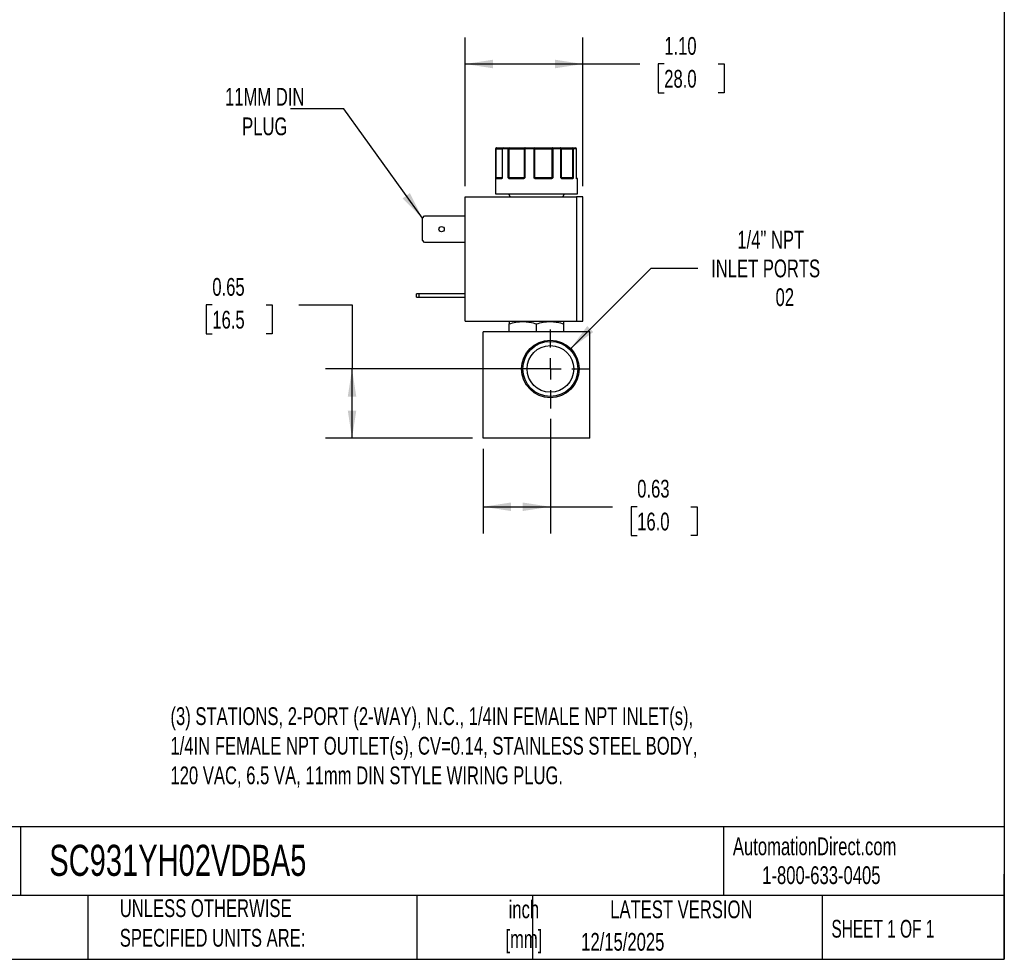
# Model space of a CAD drawing. Header units: inches. Extents: x 0.5 to 21.5, y 0.5 to 16.5.
# Tile 12 of 17: x 12.3 to 21.5, y 0.5 to 9.3. Entities that reach past the tile are written whole.
import ezdxf

# ---------------------------------------------------------------- set-up
doc = ezdxf.new("R2010")
doc.units = ezdxf.units.IN
doc.header["$LTSCALE"] = 2
doc.header["$MEASUREMENT"] = 0
doc.linetypes.add('SLD-Center', pattern=[0.75, 0.6, -0.05, 0.05, -0.05])
doc.linetypes.add('SLD-Solid', pattern=[0])
doc.layers.add('CENTER', color=40, linetype='SLD-Center')
doc.layers.add('DIMENSIONS', color=140, linetype='SLD-Solid', lineweight=25)
doc.layers.add('TEXT', color=140, linetype='SLD-Solid', lineweight=25)
doc.styles.add('SLDTEXTSTYLE0', font='TXT', dxfattribs={"width": 0.7})
doc.styles.add('SLDTEXTSTYLE1', font='TXT', dxfattribs={"width": 0.65})
doc.dimstyles.new('SLDDIMSTYLE0', dxfattribs={"dimtxt": 0.169922, "dimasz": 0.26, "dimexe": 0, "dimexo": 0.0625, "dimgap": 0.04248, "dimtad": 0, "dimtih": 1, "dimtoh": 1, "dimrnd": 1e-09, "dimdsep": 46, "dimtxsty": 'SLDTEXTSTYLE0', "dimsah": 1, "dimcen": 0.09, "dimadec": 0, "dimazin": 2, "dimtfac": 1, "dimtofl": 0, "dimtmove": 0, "dimatfit": 3, "dimfxl": 0, "dimfrac": 2, "dimtolj": 1, "dimtzin": 12, "dimarcsym": 0})
doc.dimstyles.new('SLDDIMSTYLE4', dxfattribs={"dimtxt": 0.169922, "dimasz": 0.26, "dimexe": 0, "dimexo": 0.0625, "dimgap": 0.04248, "dimtad": 0, "dimtih": 1, "dimtoh": 1, "dimrnd": 1e-09, "dimzin": 12, "dimdsep": 46, "dimtxsty": 'SLDTEXTSTYLE0', "dimsah": 1, "dimcen": 0, "dimadec": 0, "dimazin": 3, "dimtfac": 1, "dimtofl": 0, "dimtmove": 0, "dimatfit": 3, "dimfxl": 0, "dimfrac": 2, "dimtolj": 1, "dimtzin": 12, "dimarcsym": 0})
doc.dimstyles.new('SLDDIMSTYLE5', dxfattribs={"dimtxt": 0.169922, "dimasz": 0.26, "dimexe": 0, "dimexo": 0.0625, "dimgap": 0.04248, "dimtad": 0, "dimtih": 1, "dimtoh": 1, "dimrnd": 1e-09, "dimzin": 4, "dimdsep": 46, "dimtxsty": 'SLDTEXTSTYLE0', "dimsah": 1, "dimcen": 0.09, "dimadec": 0, "dimazin": 1, "dimtfac": 1, "dimtofl": 0, "dimtmove": 0, "dimatfit": 3, "dimfxl": 0, "dimfrac": 2, "dimtolj": 1, "dimtzin": 12, "dimarcsym": 0})
doc.dimstyles.new('SLDDIMSTYLE6', dxfattribs={"dimtxt": 0.18, "dimasz": 0.26, "dimexe": 0, "dimexo": 0.0625, "dimgap": 0, "dimtad": 0, "dimtih": 1, "dimtoh": 1, "dimdec": 0, "dimrnd": 1e-09, "dimzin": 0, "dimdsep": 46, "dimtxsty": 'Standard', "dimsah": 1, "dimcen": 0.09, "dimadec": 0, "dimazin": 0, "dimtfac": 0.26, "dimtdec": 0, "dimtofl": 0, "dimtmove": 0, "dimatfit": 3, "dimfxl": 0, "dimfrac": 2, "dimtolj": 1, "dimtzin": 0, "dimarcsym": 0})

# ---------------------------------------------------------------- blocks, each defined once
blk = doc.blocks.new('_D_8')
at = {"layer": 'DIMENSIONS'}
for p, q in [((17.2391, 5.5712), (17.2391, 4.4974)), ((16.6091, 5.2901), (16.6091, 4.4974)), ((16.6091, 4.7474), (17.2391, 4.7474)), ((17.2391, 4.7474), (17.8238, 4.7474)), ((18.0541, 4.7474), (17.9971, 4.7474)), ((17.9971, 4.7474), (17.9971, 4.4774)), ((18.5591, 4.7474), (18.6161, 4.7474)), ((18.6161, 4.7474), (18.6161, 4.4774)), ((17.9971, 4.4774), (18.0541, 4.4774)), ((18.6161, 4.4774), (18.5591, 4.4774))]:
    blk.add_line(p, q, dxfattribs=at)
for points in [[(16.6091, 4.7474), (16.8691, 4.7074), (16.8691, 4.7874)], [(17.2391, 4.7474), (16.9791, 4.7874), (16.9791, 4.7074)]]:
    blk.add_solid(points, dxfattribs=at)
at = {"layer": 'DIMENSIONS', "char_height": 0.16667, "attachment_point": 1, "style": 'SLDTEXTSTYLE0'}
for s, insert in [('0.63', (18.0541, 5.0003)), ('16.0', (18.0541, 4.6922))]:
    blk.add_mtext(s, dxfattribs=dict(at, insert=insert))
blk = doc.blocks.new('_D_9')
at = {"layer": 'DIMENSIONS'}
for p, q in [((14.0661, 6.6416), (14.009, 6.6416)), ((14.009, 6.6416), (14.009, 6.3715)), ((14.571, 6.6416), (14.6281, 6.6416)), ((14.6281, 6.6416), (14.6281, 6.3715)), ((14.8775, 6.6416), (15.3775, 6.6416)), ((15.3775, 6.6416), (15.3775, 6.0411)), ((14.009, 6.3715), (14.0661, 6.3715)), ((14.6281, 6.3715), (14.571, 6.3715)), ((17.1391, 6.0411), (15.1275, 6.0411)), ((15.3775, 5.3901), (15.3775, 6.0411)), ((16.5091, 5.3901), (15.1275, 5.3901))]:
    blk.add_line(p, q, dxfattribs=at)
for points in [[(15.3775, 6.0411), (15.3375, 5.7811), (15.4175, 5.7811)], [(15.3775, 5.3901), (15.4175, 5.6501), (15.3375, 5.6501)]]:
    blk.add_solid(points, dxfattribs=at)
at = {"layer": 'DIMENSIONS', "char_height": 0.16667, "attachment_point": 1, "style": 'SLDTEXTSTYLE0'}
for s, insert in [('0.65', (14.0661, 6.8945)), ('16.5', (14.0661, 6.5864))]:
    blk.add_mtext(s, dxfattribs=dict(at, insert=insert))
blk = doc.blocks.new('_D_10')
at = {"layer": 'DIMENSIONS'}
for p, q in [((17.4299, 6.2319), (18.1858, 6.9879)), ((18.1858, 6.9879), (18.6233, 6.9879))]:
    blk.add_line(p, q, dxfattribs=at)
blk.add_solid([(17.4299, 6.2319), (17.642, 6.3875), (17.5855, 6.4441)], dxfattribs=at)
at = {"layer": 'DIMENSIONS', "attachment_point": 1, "style": 'SLDTEXTSTYLE0'}
for s, insert, char_height in [('1/4" NPT', (18.9939, 7.3377), 0.16667), ('INLET PORTS', (18.7483, 7.0677), 0.166667), ('02', (19.353, 6.7976), 0.16667)]:
    blk.add_mtext(s, dxfattribs=dict(at, insert=insert, char_height=char_height))
blk = doc.blocks.new('_D_11')
at = {"layer": 'DIMENSIONS'}
for p, q in [((16.4398, 7.7555), (16.4398, 9.1531)), ((17.5438, 7.7555), (17.5438, 9.1531)), ((16.4398, 8.9031), (17.5438, 8.9031)), ((17.5438, 8.9031), (18.0777, 8.9031)), ((18.308, 8.9031), (18.2509, 8.9031)), ((18.2509, 8.9031), (18.2509, 8.633)), ((18.8129, 8.9031), (18.87, 8.9031)), ((18.87, 8.9031), (18.87, 8.633)), ((18.2509, 8.633), (18.308, 8.633)), ((18.87, 8.633), (18.8129, 8.633))]:
    blk.add_line(p, q, dxfattribs=at)
for points in [[(16.4398, 8.9031), (16.6998, 8.8631), (16.6998, 8.9431)], [(17.5438, 8.9031), (17.2838, 8.9431), (17.2838, 8.8631)]]:
    blk.add_solid(points, dxfattribs=at)
at = {"layer": 'DIMENSIONS', "char_height": 0.16667, "attachment_point": 1, "style": 'SLDTEXTSTYLE0'}
for s, insert in [('1.10', (18.308, 9.1559)), ('28.0', (18.308, 8.8478))]:
    blk.add_mtext(s, dxfattribs=dict(at, insert=insert))
blk = doc.blocks.new('SW_CENTERMARKSYMBOL_3')
at = {"layer": 'CENTER', "color": 0}
for p, q in [((0, 0.2), (0, 0.3699)), ((0, 0), (0, 0.1)), ((-0.2, 0), (-0.3699, 0)), ((0, 0), (-0.1, 0)), ((0, 0), (0, -0.1)), ((0, 0), (0.1, 0)), ((0.2, 0), (0.3699, 0)), ((0, -0.2), (0, -0.3699))]:
    blk.add_line(p, q, dxfattribs=at)

msp = doc.modelspace()

# ---------------------------------------------------------------- linework, layer by layer
for p, q in [((16.7241, 8.1055), (16.7241, 7.6855)), ((16.7266, 8.1055), (16.7241, 8.1055)), ((16.7266, 7.8355), (16.7266, 8.1055)), ((16.7312, 8.1055), (16.7266, 8.1055)), ((16.7312, 7.8355), (16.7312, 8.1055)), ((16.7312, 8.1055), (16.7861, 8.1055)), ((16.7861, 8.1055), (16.7861, 7.8355)), ((16.7878, 8.1055), (16.7861, 8.1055)), ((16.7878, 8.1055), (16.7878, 7.8355)), ((16.8444, 8.1055), (16.7878, 8.1055)), ((16.8444, 7.8355), (16.8444, 8.1055)), ((16.8526, 8.1055), (16.8444, 8.1055)), ((16.8526, 8.1055), (16.9929, 8.1055)), ((16.8526, 7.8355), (16.8526, 8.1055)), ((16.9993, 8.1055), (16.9929, 8.1055)), ((16.9929, 8.1055), (16.9929, 7.8355)), ((16.9993, 8.1055), (16.9993, 7.8355)), ((17.086, 8.1055), (16.9993, 8.1055)), ((17.086, 7.8355), (17.086, 8.1055)), ((17.094, 8.1055), (17.086, 8.1055)), ((17.094, 7.8355), (17.094, 8.1055)), ((17.094, 8.1055), (17.2535, 8.1055)), ((17.2535, 8.1055), (17.2535, 7.8355)), ((17.2622, 8.1055), (17.2535, 8.1055)), ((17.2622, 8.1055), (17.2622, 7.8355)), ((17.3384, 8.1055), (17.2622, 8.1055)), ((17.3384, 7.8355), (17.3384, 8.1055)), ((17.3424, 8.1055), (17.3384, 8.1055)), ((17.3424, 7.8355), (17.3424, 8.1055)), ((17.3424, 8.1055), (17.4466, 8.1055)), ((17.4466, 8.1055), (17.4466, 7.8355)), ((17.4534, 8.1055), (17.4466, 8.1055)), ((17.4534, 8.1055), (17.4534, 7.8355)), ((17.4835, 8.1055), (17.4534, 8.1055)), ((17.4835, 7.8355), (17.4835, 8.1055)), ((17.4838, 8.1055), (17.4835, 8.1055)), ((17.4838, 7.8355), (17.4838, 8.1055)), ((17.4838, 7.8355), (17.4838, 8.1055)), ((17.4838, 8.1055), (17.4838, 8.1055)), ((16.7266, 7.8355), (16.7312, 7.8355)), ((16.7793, 7.8255), (16.7288, 7.8255)), ((16.7861, 7.8355), (16.7312, 7.8355)), ((16.7843, 7.8309), (16.7836, 7.8305)), ((16.7861, 7.8355), (16.7878, 7.8355)), ((16.8444, 7.8355), (16.8526, 7.8355)), ((16.9929, 7.8355), (16.8526, 7.8355)), ((16.9841, 7.8255), (16.8561, 7.8255)), ((16.9929, 7.8355), (16.9993, 7.8355)), ((17.086, 7.8355), (17.094, 7.8355)), ((17.2535, 7.8355), (17.094, 7.8355)), ((17.2474, 7.8255), (17.1019, 7.8255)), ((17.2535, 7.8355), (17.2622, 7.8355)), ((17.3384, 7.8355), (17.3424, 7.8355)), ((17.4466, 7.8355), (17.3424, 7.8355)), ((17.446, 7.8255), (17.351, 7.8255)), ((17.4466, 7.8355), (17.4534, 7.8355)), ((17.4835, 7.8355), (17.4838, 7.8355)), ((17.4941, 7.8255), (17.4869, 7.8255)), ((17.4941, 7.6855), (17.4941, 7.8255)), ((16.7241, 7.6855), (17.4941, 7.6855)), ((16.8456, 7.6855), (16.8629, 7.6555)), ((17.3553, 7.6555), (17.3726, 7.6855)), ((16.4398, 6.4885), (16.4398, 7.6555)), ((16.4398, 7.6555), (17.4838, 7.6555)), ((17.4838, 7.6555), (17.4838, 6.4885)), ((17.5438, 7.6555), (17.4838, 7.6555)), ((17.5438, 6.4885), (17.5438, 7.6555)), ((16.0378, 7.4553), (16.059, 7.4765)), ((16.0378, 7.2497), (16.0378, 7.4553)), ((16.059, 7.4765), (16.4398, 7.4765)), ((16.059, 7.2285), (16.0378, 7.2497)), ((16.4398, 7.2285), (16.059, 7.2285)), ((15.9818, 6.7135), (15.9818, 6.7445)), ((16.003, 6.7445), (15.9818, 6.7445)), ((15.9818, 6.7135), (16.003, 6.7135)), ((16.003, 6.7445), (16.003, 6.7135)), ((16.4398, 6.7445), (16.003, 6.7445)), ((16.003, 6.7135), (16.4398, 6.7135)), ((16.4398, 6.4885), (17.4838, 6.4885)), ((16.8571, 6.4885), (16.8532, 6.4862)), ((17.365, 6.4862), (17.3611, 6.4885)), ((17.4838, 6.4885), (17.5438, 6.4885)), ((16.6091, 5.3901), (16.6091, 6.3901)), ((17.6091, 6.3901), (16.6091, 6.3901)), ((16.8532, 6.3901), (16.8532, 6.4634)), ((17.1091, 6.3901), (17.1091, 6.4634)), ((17.365, 6.3901), (17.365, 6.4634)), ((17.6091, 5.3901), (17.6091, 6.3901)), ((17.6091, 5.3901), (16.6091, 5.3901))]:
    msp.add_line(p, q)
at = {"flags": 128}
for points in [[(16.7312, 8.1055), (16.7313, 8.1075), (16.7316, 8.1093), (16.7321, 8.1111), (16.7328, 8.1126), (16.7336, 8.1138), (16.7345, 8.1148), (16.7355, 8.1153), (16.7365, 8.1155)], [(17.0021, 8.1155), (17.0016, 8.1153), (17.001, 8.1148), (17.0005, 8.1138), (17.0001, 8.1126), (16.9998, 8.1111), (16.9995, 8.1093), (16.9993, 8.1075), (16.9993, 8.1055)], [(17.2582, 8.1155), (17.2573, 8.1153), (17.2564, 8.1148), (17.2556, 8.1138), (17.2549, 8.1126), (17.2543, 8.1111), (17.2539, 8.1093), (17.2536, 8.1075), (17.2535, 8.1055)], [(17.2582, 8.1155), (17.259, 8.1153), (17.2597, 8.1148), (17.2604, 8.1138), (17.261, 8.1126), (17.2615, 8.1111), (17.2619, 8.1093), (17.2621, 8.1075), (17.2622, 8.1055)], [(17.3384, 8.1055), (17.3383, 8.1075), (17.338, 8.1093), (17.3374, 8.1111), (17.3367, 8.1126), (17.3358, 8.1138), (17.3347, 8.1148), (17.3336, 8.1153), (17.3325, 8.1155)], [(16.8561, 7.8255), (16.8562, 7.8265), (16.8564, 7.8274), (16.8567, 7.8283), (16.8571, 7.8291), (16.8576, 7.8297), (16.8582, 7.8301), (16.8588, 7.8304), (16.8594, 7.8305)], [(16.9841, 7.8255), (16.9842, 7.8265), (16.9843, 7.8274), (16.9844, 7.8283), (16.9846, 7.8291), (16.9849, 7.8297), (16.9851, 7.8301), (16.9854, 7.8304), (16.9858, 7.8305)], [(17.2474, 7.8255), (17.2474, 7.8265), (17.2473, 7.8274), (17.2471, 7.8283), (17.2469, 7.8291), (17.2466, 7.8297), (17.2463, 7.8301), (17.246, 7.8304), (17.2457, 7.8305)], [(17.351, 7.8255), (17.3509, 7.8265), (17.3507, 7.8274), (17.3505, 7.8283), (17.3501, 7.8291), (17.3496, 7.8297), (17.349, 7.8301), (17.3485, 7.8304), (17.3478, 7.8305)], [(17.4849, 7.8298), (17.4848, 7.8301), (17.4847, 7.8304)]]:
    msp.add_lwpolyline(points, dxfattribs=at)
for centre, radius in [((16.2178, 7.3525), 0.025), ((17.2391, 6.0411), 0.2699), ((17.2391, 6.0411), 0.2582), ((17.2391, 6.0411), 0.219)]:
    msp.add_circle(centre, radius)
for centre, radius, start, end in [((16.7341, 8.1055), 0.01, 90, 180), ((16.7366, 8.1056), 0.00997, 90.18873, 180.18749), ((16.7961, 8.1055), 0.01, 90, 180), ((16.797, 8.1063), 0.00929, 95.61824, 184.68657), ((16.8532, 8.1068), 0.00889, 102.44964, 188.52472), ((16.8329, 8.108), 0.0198, 352.8946, 22.33955), ((17.0025, 8.1059), 0.00965, 92.31153, 182.13854), ((17.1281, 8.108), 0.0422, 169.74366, 183.38621), ((17.085, 8.1067), 0.009, 352.7666, 80.19617), ((17.3325, 8.1055), 0.01, 359.97663, 89.97661), ((17.4333, 8.1079), 0.0135, 349.85103, 34.20397), ((17.4439, 8.106), 0.00952, 356.98676, 86.63051), ((17.4738, 8.1055), 0.01, 0, 90), ((17.4738, 8.1055), 0.01, 0, 90), ((17.4737, 8.1057), 0.00987, 359.2155, 89.19341), ((16.7318, 7.8277), 0.00451, 107.9286, 170.0526), ((16.7337, 7.8256), 0.00497, 90.35113, 180.34688), ((16.7235, 7.8354), 0.0077, 334.1046, 1.12435), ((16.784, 7.8259), 0.00468, 94.75792, 184.07445), ((16.787, 7.8298), 0.00297, 150.36333, 206.63155), ((16.7811, 7.8355), 0.005, 334.50632, 0), ((16.8565, 7.8241), 0.00879, 115.09177, 149.63011), ((16.8809, 7.8353), 0.0283, 179.57932, 186.70963), ((16.9877, 7.8355), 0.00521, 318.04452, 0.33499), ((16.9994, 7.8338), 0.00807, 192.8152, 221.07812), ((17.1589, 7.7773), 0.0841, 139.43058, 142.51468), ((17.1, 7.8354), 0.006, 179.08487, 214.70926), ((17.1686, 7.8268), 0.0667, 176.77829, 181.0729), ((17.2449, 7.8354), 0.00867, 337.28351, 1.09603), ((17.2454, 7.8209), 0.0134, 34.6734, 56.16342), ((17.3475, 7.8355), 0.005, 179.99605, 224.63651), ((17.341, 7.8306), 0.0032, 318.07109, 25.40195), ((17.4413, 7.8258), 0.00472, 356.4445, 85.93642), ((17.4645, 7.8353), 0.0179, 179.35438, 190.64961), ((17.4447, 7.826), 0.00635, 22.66639, 69.92467), ((17.4888, 7.8355), 0.005, 180, 189.25698), ((17.4888, 7.8355), 0.005, 180, 189.24732), ((17.4819, 7.8255), 0.00503, 359.84583, 54.90152), ((17.4819, 7.829), 0.00307, 350.11588, 14.34088), ((17.4891, 7.8255), 0.005, 0, 90)]:
    msp.add_arc(centre, radius, start, end)
for points, knots in [([(16.7365, 8.1155), (16.7428, 8.1155), (16.7552, 8.1155), (16.7713, 8.1155), (16.7846, 8.1155), (16.793, 8.1155), (16.7956, 8.1155), (16.7962, 8.1155)], [0, 0, 0, 0, 0.2256212, 0.4513439, 0.6897891, 0.9284406, 1, 1, 1, 1]), ([(16.8512, 8.1155), (16.8538, 8.1155), (16.8588, 8.1155), (16.8664, 8.1155), (16.874, 8.1155), (16.8815, 8.1155), (16.8891, 8.1155), (16.902, 8.1155), (16.92, 8.1155), (16.9419, 8.1155), (16.9617, 8.1155), (16.9769, 8.1155), (16.9879, 8.1155), (16.9959, 8.1155), (17.0001, 8.1155), (17.0021, 8.1155)], [0, 0, 0, 0, 0.040712, 0.081199, 0.121575, 0.161957, 0.202462, 0.243205, 0.371568, 0.500042, 0.628406, 0.75688, 0.838051, 0.918781, 1, 1, 1, 1]), ([(17.0866, 8.1155), (17.0883, 8.1155), (17.0918, 8.1155), (17.0974, 8.1155), (17.1031, 8.1155), (17.1092, 8.1155), (17.1155, 8.1155), (17.1267, 8.1155), (17.1437, 8.1155), (17.1671, 8.1155), (17.1912, 8.1155), (17.2123, 8.1155), (17.2301, 8.1155), (17.2445, 8.1155), (17.2536, 8.1155), (17.2582, 8.1155)], [0, 0, 0, 0, 0.040712, 0.081199, 0.121575, 0.161957, 0.202462, 0.243205, 0.371568, 0.500042, 0.628406, 0.75688, 0.838051, 0.918781, 1, 1, 1, 1]), ([(17.3325, 8.1155), (17.3326, 8.1155), (17.3329, 8.1155), (17.3338, 8.1155), (17.3351, 8.1155), (17.3368, 8.1155), (17.3389, 8.1155), (17.3432, 8.1155), (17.3512, 8.1155), (17.3652, 8.1155), (17.3822, 8.1155), (17.3995, 8.1155), (17.4156, 8.1155), (17.4297, 8.1155), (17.4396, 8.1155), (17.4445, 8.1155)], [0, 0, 0, 0, 0.0407122, 0.0811988, 0.1215751, 0.1619575, 0.2024623, 0.2432047, 0.371568, 0.5000423, 0.6284057, 0.75688, 0.838051, 0.9187806, 1, 1, 1, 1]), ([(16.7274, 7.8285), (16.7273, 7.829), (16.7271, 7.83), (16.727, 7.8316), (16.7268, 7.8335), (16.7267, 7.8348), (16.7266, 7.8355)], [0, 0, 0, 0, 0.236129, 0.498993, 0.712542, 1, 1, 1, 1]), ([(16.7288, 7.8255), (16.7286, 7.8256), (16.7283, 7.8256), (16.728, 7.8262), (16.7276, 7.8271), (16.7275, 7.828), (16.7274, 7.8285)], [0, 0, 0, 0, 0.270747, 0.52324, 0.763872, 1, 1, 1, 1]), ([(16.7844, 7.8285), (16.7841, 7.8281), (16.7835, 7.8274), (16.7826, 7.8265), (16.7815, 7.8259), (16.7804, 7.8256), (16.7797, 7.8255), (16.7793, 7.8255)], [0, 0, 0, 0, 0.188808, 0.379511, 0.575987, 0.781785, 1, 1, 1, 1]), ([(16.7857, 7.8334), (16.7855, 7.833), (16.7851, 7.8323), (16.7846, 7.8314), (16.7843, 7.831)], [0, 0, 0, 0, 0.507151, 1, 1, 1, 1]), ([(16.7878, 7.8355), (16.7875, 7.8348), (16.787, 7.8335), (16.7862, 7.8316), (16.7854, 7.83), (16.7847, 7.829), (16.7844, 7.8285)], [0, 0, 0, 0, 0.291242, 0.500217, 0.762096, 1, 1, 1, 1]), ([(16.8489, 7.8285), (16.8485, 7.829), (16.8476, 7.83), (16.8465, 7.8316), (16.8454, 7.8335), (16.8447, 7.8348), (16.8444, 7.8355)], [0, 0, 0, 0, 0.236129, 0.498993, 0.712542, 1, 1, 1, 1]), ([(16.8561, 7.8255), (16.8554, 7.8256), (16.8541, 7.8256), (16.8522, 7.8262), (16.8504, 7.8271), (16.8494, 7.828), (16.8489, 7.8285)], [0, 0, 0, 0, 0.270747, 0.52324, 0.763872, 1, 1, 1, 1]), ([(16.9933, 7.8285), (16.9928, 7.8281), (16.9918, 7.8274), (16.9901, 7.8265), (16.9882, 7.8259), (16.9862, 7.8256), (16.9848, 7.8255), (16.9841, 7.8255)], [0, 0, 0, 0, 0.188808, 0.379511, 0.575987, 0.781785, 1, 1, 1, 1]), ([(16.9993, 7.8355), (16.9988, 7.8348), (16.9979, 7.8335), (16.9965, 7.8316), (16.995, 7.83), (16.9939, 7.829), (16.9933, 7.8285)], [0, 0, 0, 0, 0.291242, 0.500217, 0.762096, 1, 1, 1, 1]), ([(17.0922, 7.8285), (17.0916, 7.829), (17.0904, 7.83), (17.0889, 7.8316), (17.0874, 7.8335), (17.0865, 7.8348), (17.086, 7.8355)], [0, 0, 0, 0, 0.236129, 0.498993, 0.712542, 1, 1, 1, 1]), ([(17.1019, 7.8255), (17.1009, 7.8256), (17.0991, 7.8256), (17.0966, 7.8262), (17.0942, 7.8271), (17.0929, 7.828), (17.0922, 7.8285)], [0, 0, 0, 0, 0.270747, 0.52324, 0.763872, 1, 1, 1, 1]), ([(17.2564, 7.8285), (17.2559, 7.8281), (17.255, 7.8274), (17.2533, 7.8265), (17.2515, 7.8259), (17.2495, 7.8256), (17.2481, 7.8255), (17.2474, 7.8255)], [0, 0, 0, 0, 0.188808, 0.379511, 0.575987, 0.781785, 1, 1, 1, 1]), ([(17.2622, 7.8355), (17.2617, 7.8348), (17.2608, 7.8335), (17.2595, 7.8316), (17.2581, 7.83), (17.257, 7.829), (17.2564, 7.8285)], [0, 0, 0, 0, 0.291242, 0.500217, 0.762096, 1, 1, 1, 1]), ([(17.3434, 7.8285), (17.3429, 7.829), (17.342, 7.83), (17.3408, 7.8316), (17.3396, 7.8335), (17.3388, 7.8348), (17.3384, 7.8355)], [0, 0, 0, 0, 0.236129, 0.498993, 0.712542, 1, 1, 1, 1]), ([(17.351, 7.8255), (17.3503, 7.8256), (17.3489, 7.8256), (17.3468, 7.8262), (17.345, 7.8271), (17.3439, 7.828), (17.3434, 7.8285)], [0, 0, 0, 0, 0.270747, 0.52324, 0.763872, 1, 1, 1, 1]), ([(17.4506, 7.8285), (17.4503, 7.8281), (17.4499, 7.8274), (17.449, 7.8265), (17.4481, 7.8259), (17.4471, 7.8256), (17.4464, 7.8255), (17.446, 7.8255)], [0, 0, 0, 0, 0.188808, 0.379511, 0.575987, 0.781785, 1, 1, 1, 1]), ([(17.4534, 7.8355), (17.4532, 7.8348), (17.4528, 7.8335), (17.4521, 7.8316), (17.4514, 7.83), (17.4509, 7.829), (17.4506, 7.8285)], [0, 0, 0, 0, 0.2912416, 0.5002174, 0.7620959, 1, 1, 1, 1]), ([(17.4849, 7.8285), (17.4848, 7.829), (17.4846, 7.83), (17.4842, 7.8316), (17.4839, 7.8335), (17.4837, 7.8348), (17.4835, 7.8355)], [0, 0, 0, 0, 0.2361294, 0.4989929, 0.7125421, 1, 1, 1, 1]), ([(17.4836, 7.8355), (17.4837, 7.8348), (17.4839, 7.8335), (17.4842, 7.8316), (17.4846, 7.83), (17.4848, 7.829), (17.485, 7.8285)], [0, 0, 0, 0, 0.291242, 0.500217, 0.762096, 1, 1, 1, 1]), ([(17.4883, 7.8305), (17.4885, 7.8305), (17.4891, 7.8305), (17.4861, 7.8305), (17.4845, 7.8305)], [0, 0, 0, 0, 0.4522534, 1, 1, 1, 1]), ([(17.485, 7.8293), (17.485, 7.8293), (17.4851, 7.8292), (17.485, 7.8295), (17.4849, 7.8298)], [0, 0, 0, 0, 0.050718, 1, 1, 1, 1]), ([(17.4869, 7.8255), (17.4867, 7.8256), (17.4864, 7.8256), (17.4859, 7.8262), (17.4854, 7.8271), (17.4851, 7.828), (17.4849, 7.8285)], [0, 0, 0, 0, 0.270747, 0.52324, 0.763872, 1, 1, 1, 1]), ([(16.8532, 6.4634), (16.8741, 6.4704), (16.8951, 6.4761), (16.9376, 6.484), (16.9591, 6.4862), (16.9918, 6.4863), (17.0027, 6.4857), (17.0243, 6.4836), (17.0351, 6.4821), (17.0671, 6.4761), (17.0882, 6.4704), (17.1091, 6.4634)], [0, 0, 0, 0, 0.25, 0.25, 0.5, 0.5, 0.625, 0.625, 0.75, 0.75, 1, 1, 1, 1]), ([(17.1091, 6.4634), (17.13, 6.4704), (17.151, 6.4761), (17.1936, 6.484), (17.215, 6.4862), (17.2477, 6.4863), (17.2586, 6.4857), (17.2802, 6.4836), (17.291, 6.4821), (17.323, 6.4761), (17.3441, 6.4704), (17.365, 6.4634)], [0, 0, 0, 0, 0.25, 0.25, 0.5, 0.5, 0.625, 0.625, 0.75, 0.75, 1, 1, 1, 1])]:
    msp.add_open_spline(points, degree=3, knots=knots)
for points in [[(16.7961, 8.1155), (16.8119, 8.1155), (16.8304, 8.1155), (16.8512, 8.1155)], [(17.0021, 8.1155), (17.0296, 8.1155), (17.058, 8.1155), (17.0866, 8.1155)], [(17.2582, 8.1155), (17.2845, 8.1155), (17.3094, 8.1155), (17.3325, 8.1155)], [(17.4445, 8.1155), (17.4573, 8.1155), (17.4672, 8.1155), (17.4738, 8.1155)], [(16.7266, 7.8355), (16.727, 7.8342), (16.729, 7.8329), (16.7304, 7.832)], [(16.7304, 7.832), (16.7313, 7.831), (16.7325, 7.8305), (16.7337, 7.8305)], [(16.7337, 7.8305), (16.7413, 7.8305), (16.7582, 7.8305), (16.7836, 7.8305)], [(16.7878, 7.8355), (16.7866, 7.8348), (16.786, 7.834), (16.7857, 7.8334)], [(16.8444, 7.8355), (16.8471, 7.8342), (16.8504, 7.8329), (16.8528, 7.832)], [(16.8528, 7.832), (16.8546, 7.831), (16.857, 7.8305), (16.8594, 7.8305)], [(16.8594, 7.8305), (16.8964, 7.8305), (16.9393, 7.8305), (16.9858, 7.8305)], [(16.9858, 7.8305), (16.9879, 7.8305), (16.99, 7.831), (16.9915, 7.832)], [(16.9915, 7.832), (16.9932, 7.8329), (16.9957, 7.8342), (16.9993, 7.8355)], [(17.086, 7.8355), (17.0897, 7.8342), (17.0929, 7.8329), (17.095, 7.832)], [(17.095, 7.832), (17.0969, 7.831), (17.0994, 7.8305), (17.102, 7.8305)], [(17.102, 7.8305), (17.151, 7.8305), (17.1998, 7.8305), (17.2457, 7.8305)], [(17.2457, 7.8305), (17.2483, 7.8305), (17.2509, 7.831), (17.2529, 7.832)], [(17.2529, 7.832), (17.2553, 7.8329), (17.2587, 7.8342), (17.2622, 7.8355)], [(17.3384, 7.8355), (17.3414, 7.8342), (17.3429, 7.8329), (17.3439, 7.832)], [(17.3439, 7.832), (17.345, 7.831), (17.3464, 7.8305), (17.3478, 7.8305)], [(17.3478, 7.8305), (17.386, 7.8305), (17.4179, 7.8305), (17.4416, 7.8305)], [(17.4416, 7.8305), (17.4436, 7.8305), (17.4455, 7.831), (17.4469, 7.832)], [(17.4469, 7.832), (17.4489, 7.8329), (17.4518, 7.8342), (17.4534, 7.8355)], [(17.4835, 7.8355), (17.484, 7.8349), (17.484, 7.8342), (17.4838, 7.8336)], [(16.8532, 6.4862), (16.8532, 6.4862), (16.8532, 6.4773), (16.8532, 6.4634)], [(17.365, 6.4634), (17.365, 6.4773), (17.365, 6.4862), (17.365, 6.4862)]]:
    msp.add_open_spline(points, degree=3)
at = {"layer": 'TEXT'}
for p, q in [((21.5, 16.5), (21.5, 0.5)), ((21.5, 1.7422), (0.5, 1.7422)), ((12.2645, 1.7422), (12.2645, 1.1)), ((18.8642, 1.7422), (18.8642, 1.1)), ((21.5, 0.5), (21.5, 1.3)), ((21.5, 1.1), (0.5, 1.1)), ((12.8961, 1.1), (12.8961, 0.5)), ((15.9862, 1.1), (15.9862, 0.5)), ((17.0718, 1.1), (17.0718, 0.5)), ((19.7912, 1.1), (19.7912, 0.5)), ((0.5, 0.5), (21.5, 0.5))]:
    msp.add_line(p, q, dxfattribs=at)

# ---------------------------------------------------------------- block references
at = {"layer": 'CENTER'}
msp.add_blockref('SW_CENTERMARKSYMBOL_3', (17.2391, 6.0411), dxfattribs=at)

# ---------------------------------------------------------------- texts
at = {"layer": 'TEXT'}
for s, insert, char_height, attachment_point, style in [('11MM DIN^JPLUG', (14.5583, 8.6789), 0.166667, 2, 'SLDTEXTSTYLE0'), ('(3) STATIONS, 2-PORT (2-WAY), N.C., 1/4IN FEMALE NPT INLET(s), ^J1/4IN FEMALE NPT OUTLET(s), CV=0.14, STAINLESS STEEL BODY, ^J120 VAC, 6.5 VA, 11mm DIN STYLE WIRING PLUG.', (13.6732, 2.8655), 0.1666667, 1, 'SLDTEXTSTYLE0'), ('SC931YH02VDBA5', (12.536, 1.5749), 0.291667, 1, 'SLDTEXTSTYLE0'), ('AutomationDirect.com', (18.9524, 1.6438), 0.166667, 1, 'SLDTEXTSTYLE0'), ('1-800-633-0405', (19.2277, 1.373), 0.166667, 1, 'SLDTEXTSTYLE0'), ('UNLESS OTHERWISE ^JSPECIFIED UNITS ARE:', (13.1975, 1.063), 0.166667, 1, 'SLDTEXTSTYLE0'), ('inch^J[mm]', (16.9905, 1.0521), 0.16667, 2, 'SLDTEXTSTYLE0'), ('LATEST VERSION', (18.4687, 1.0523), 0.166667, 2, 'SLDTEXTSTYLE0'), ('SHEET 1 OF 1', (19.8773, 0.8702), 0.166667, 1, 'SLDTEXTSTYLE1'), ('12/15/2025', (17.5286, 0.7473), 0.16667, 1, 'SLDTEXTSTYLE0')]:
    msp.add_mtext(s, dxfattribs=dict(at, insert=insert, char_height=char_height, attachment_point=attachment_point, style=style))

# ---------------------------------------------------------------- dimensions: what is measured, and where the dimension line sits
at = {"layer": 'DIMENSIONS'}
for base, p1, p2, dimstyle, picture, middle in [((16.4398, 8.9031), (17.5438, 7.6555), (16.4398, 7.6555), 'SLDDIMSTYLE5', '_D_11', (18.5604, 8.9031)), ((17.2391, 4.7474), (16.6091, 5.3901), (17.2391, 5.6712), 'SLDDIMSTYLE0', '_D_8', (18.3066, 4.7474))]:
    dim = msp.add_linear_dim(base=base, p1=p1, p2=p2, dimstyle=dimstyle, dxfattribs=at)
    dim.commit()
    dim.dimension.update_dxf_attribs({"geometry": picture, "text_midpoint": middle, "dimtype": 160})
dim = msp.add_diameter_dim_2p(p1=(17.0483, 5.8503), p2=(17.4299, 6.2319), text='1/4" NPT\\PINLET PORTS\\P02', dimstyle='SLDDIMSTYLE4', override={"dimpost": '<>'}, dxfattribs=at)
dim.commit()
dim.dimension.update_dxf_attribs({"geometry": '_D_10', "text_midpoint": (19.4943, 6.9879), "dimtype": 163})
dim = msp.add_linear_dim(base=(15.3775, 6.0411), p1=(16.6091, 5.3901), p2=(17.2391, 6.0411), angle=90, dimstyle='SLDDIMSTYLE0', dxfattribs=at)
dim.commit()
dim.dimension.update_dxf_attribs({"geometry": '_D_9', "text_midpoint": (15.3775, 6.6416), "dimtype": 160})

# ---------------------------------------------------------------- leaders
at = {"layer": 'TEXT'}
msp.add_leader([(16.0378, 7.4553), (15.3002, 8.4837), (14.8002, 8.4837)], dimstyle='SLDDIMSTYLE6', dxfattribs=at)

doc.saveas('drawing.dxf')
